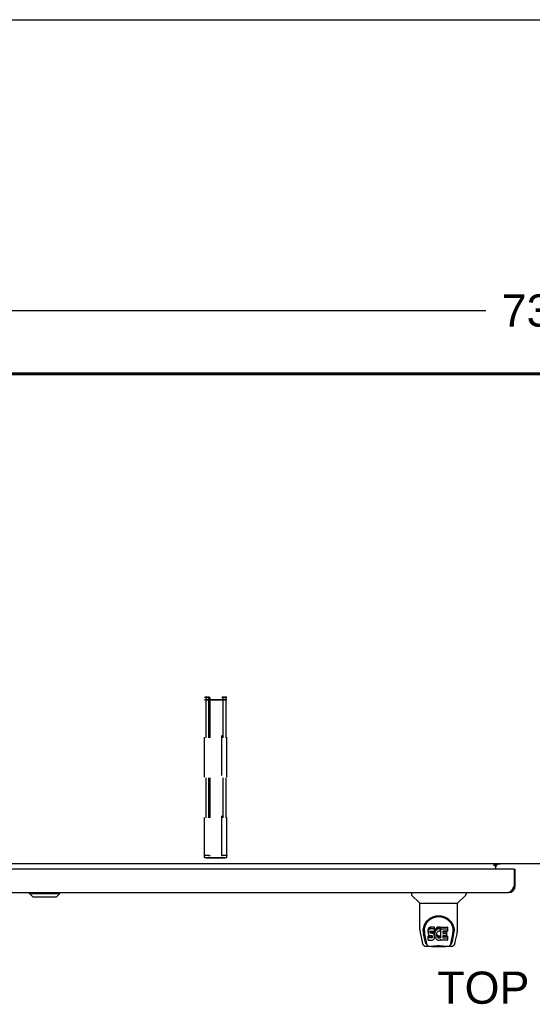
# Model space of a CAD drawing. Header units: inches. Extents: x 0 to 267, y 0 to 173.
# Tile 76 of 104: x 63 to 82, y 137 to 173. Entities that reach past the tile are written whole.
import ezdxf

# ---------------------------------------------------------------- set-up
doc = ezdxf.new("R2010")
doc.units = ezdxf.units.IN
doc.header["$LTSCALE"] = 14.696721
doc.header["$MEASUREMENT"] = 0
doc.linetypes.add('HIDDEN', pattern=[0.2, 0.1, -0.1])
doc.layers.get('0').update_dxf_attribs({"linetype": 'CONTINUOUS'})
for name, color, linetype in [('02___PRT_ALL_AXES', 7, 'CONTINUOUS'), ('DEFAULT_2', 8, 'HIDDEN'), ('DIMENSIONS', 7, 'CONTINUOUS')]:
    doc.layers.add(name, color=color, linetype=linetype)
doc.styles.get("Standard").update_dxf_attribs({"font": 'arial.ttf'})
doc.dimstyles.new('DIMSTYLE_1', dxfattribs={"dimtxt": 1.178881, "dimasz": 1.571842, "dimexe": 0.09, "dimexo": 0.07, "dimgap": 0.0375, "dimtad": 0, "dimtih": 1, "dimtoh": 1, "dimzin": 4, "dimdsep": 46, "dimtxsty": 'Standard', "dimblk": '_FILLED', "dimblk1": '_FILLED', "dimblk2": '_FILLED', "dimcen": 0.09, "dimazin": 1, "dimtfac": 1, "dimtofl": 0, "dimtmove": 0, "dimatfit": 3, "dimldrblk": '_FILLED', "dimfxl": 0, "dimtolj": 1, "dimtzin": 4, "dimarcsym": 0})

# ---------------------------------------------------------------- blocks, each defined once
blk = doc.blocks.new('_FILLED')
at = {"color": 0, "linetype": 'ByBlock'}
blk.add_solid([(0, 0), (-1, 0.2), (-1, -0.2)], dxfattribs=at)
blk = doc.blocks.new('*D9')
at = {"layer": 'DIMENSIONS', "color": 2, "linetype": 'Continuous'}
for p, q in [((46.591, 160.957), (46.591, 163.65)), ((119.591, 160.957), (119.591, 163.65)), ((46.591, 162.236), (80.442, 162.236)), ((119.591, 162.236), (85.741, 162.236))]:
    blk.add_line(p, q, dxfattribs=at)
at = {"layer": 'DIMENSIONS', "color": 2, "linetype": 'Continuous', "xscale": 1.5718418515, "yscale": 1.5718418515, "zscale": 1.5718418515, "rotation": 180}
blk.add_blockref('_FILLED', (46.591, 162.236), dxfattribs=at)
at = {"layer": 'DIMENSIONS', "color": 2, "linetype": 'Continuous', "xscale": 1.5718418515, "yscale": 1.5718418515, "zscale": 1.5718418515}
blk.add_blockref('_FILLED', (119.591, 162.236), dxfattribs=at)
at = {"layer": 'DIMENSIONS', "color": 2, "linetype": 'Continuous', "insert": (83.091, 162.825), "char_height": 1.1789, "width": 4.11951, "attachment_point": 2, "line_spacing_factor": 0.9}
blk.add_mtext('73.00', dxfattribs=at)

msp = doc.modelspace()

# ---------------------------------------------------------------- linework, layer by layer
at = {"color": 7, "linetype": 'Continuous'}
for p, q in [((0, 172.903), (267.213, 172.903)), ((119.479, 159.872), (46.703, 159.872)), ((116.789, 141.948), (48.144, 141.948)), ((80.752, 141.919), (80.82, 141.919)), ((80.752, 141.868), (80.752, 141.919)), ((80.82, 141.948), (80.82, 141.919)), ((80.828, 141.873), (80.892, 141.937)), ((80.82, 141.868), (80.752, 141.868)), ((80.82, 141.744), (80.82, 141.914)), ((81.467, 141.744), (81.529, 141.744)), ((63.696, 140.851), (63.696, 140.89)), ((63.814, 140.733), (63.696, 140.851)), ((63.696, 140.851), (64.799, 140.851)), ((63.697, 140.851), (63.697, 140.89)), ((63.815, 140.733), (63.697, 140.851)), ((64.681, 140.733), (64.799, 140.851)), ((64.799, 140.851), (64.799, 140.89)), ((77.713, 140.89), (77.713, 140.828)), ((79.72, 140.89), (79.72, 140.828)), ((81.529, 141.137), (81.487, 141.137)), ((63.814, 140.733), (64.681, 140.733)), ((78.022, 140.503), (77.724, 140.8)), ((78.027, 140.497), (79.405, 140.497)), ((78.027, 139.525), (78.027, 140.497)), ((79.405, 139.525), (79.405, 140.497)), ((79.411, 140.503), (79.709, 140.8)), ((78.146, 139.47), (78.146, 139.47)), ((78.153, 139.557), (78.152, 139.493)), ((78.19, 139.483), (78.19, 139.46)), ((78.332, 139.528), (78.33, 139.505)), ((78.33, 139.438), (78.33, 139.505)), ((78.332, 139.462), (78.33, 139.438)), ((78.33, 139.438), (78.331, 139.414)), ((78.331, 139.414), (78.335, 139.39)), ((78.337, 139.552), (78.332, 139.528)), ((78.332, 139.462), (78.332, 139.528)), ((78.337, 139.485), (78.332, 139.462)), ((78.335, 139.39), (78.343, 139.368)), ((78.347, 139.574), (78.337, 139.552)), ((78.337, 139.485), (78.337, 139.552)), ((78.347, 139.507), (78.337, 139.485)), ((78.36, 139.594), (78.347, 139.574)), ((78.347, 139.507), (78.347, 139.574)), ((78.36, 139.527), (78.347, 139.507)), ((78.369, 139.602), (78.36, 139.594)), ((78.36, 139.527), (78.36, 139.594)), ((78.369, 139.535), (78.36, 139.527)), ((78.378, 139.608), (78.369, 139.602)), ((78.369, 139.535), (78.369, 139.602)), ((78.378, 139.542), (78.369, 139.535)), ((78.4, 139.618), (78.378, 139.608)), ((78.378, 139.542), (78.378, 139.608)), ((78.4, 139.551), (78.378, 139.542)), ((78.423, 139.626), (78.4, 139.618)), ((78.4, 139.551), (78.4, 139.618)), ((78.423, 139.559), (78.4, 139.551)), ((78.401, 139.426), (78.402, 139.441)), ((78.402, 139.419), (78.401, 139.426)), ((78.402, 139.441), (78.404, 139.456)), ((78.402, 139.419), (78.402, 139.441)), ((78.404, 139.412), (78.402, 139.419)), ((78.404, 139.456), (78.407, 139.463)), ((78.404, 139.412), (78.404, 139.456)), ((78.409, 139.405), (78.404, 139.412)), ((78.407, 139.463), (78.413, 139.468)), ((78.409, 139.405), (78.409, 139.464)), ((78.415, 139.401), (78.409, 139.405)), ((78.413, 139.468), (78.427, 139.472)), ((78.415, 139.468), (78.414, 139.468)), ((78.429, 139.464), (78.415, 139.468)), ((78.415, 139.401), (78.415, 139.468)), ((78.429, 139.397), (78.415, 139.401)), ((78.563, 139.626), (78.423, 139.626)), ((78.423, 139.559), (78.423, 139.626)), ((78.563, 139.559), (78.423, 139.559)), ((78.427, 139.472), (78.442, 139.473)), ((78.454, 139.465), (78.429, 139.464)), ((78.429, 139.397), (78.429, 139.464)), ((78.454, 139.398), (78.429, 139.397)), ((78.442, 139.473), (78.555, 139.473)), ((78.477, 139.463), (78.454, 139.465)), ((78.454, 139.398), (78.454, 139.465)), ((78.477, 139.397), (78.454, 139.398)), ((78.501, 139.458), (78.477, 139.463)), ((78.477, 139.397), (78.477, 139.463)), ((78.501, 139.391), (78.477, 139.397)), ((78.512, 139.453), (78.501, 139.458)), ((78.501, 139.391), (78.501, 139.458)), ((78.512, 139.387), (78.501, 139.391)), ((78.522, 139.447), (78.512, 139.453)), ((78.512, 139.387), (78.512, 139.453)), ((78.539, 139.43), (78.522, 139.447)), ((78.522, 139.38), (78.522, 139.447)), ((78.552, 139.41), (78.539, 139.43)), ((78.539, 139.363), (78.539, 139.43)), ((78.561, 139.388), (78.552, 139.41)), ((78.552, 139.343), (78.552, 139.41)), ((78.555, 139.473), (78.561, 139.474)), ((78.561, 139.474), (78.563, 139.479)), ((78.567, 139.462), (78.562, 139.417)), ((78.562, 139.35), (78.562, 139.417)), ((78.567, 139.395), (78.562, 139.35)), ((78.565, 139.583), (78.563, 139.626)), ((78.563, 139.559), (78.563, 139.626)), ((78.565, 139.516), (78.563, 139.559)), ((78.563, 139.479), (78.564, 139.492)), ((78.564, 139.492), (78.565, 139.516)), ((78.565, 139.516), (78.565, 139.583)), ((78.571, 139.483), (78.567, 139.462)), ((78.567, 139.395), (78.567, 139.462)), ((78.571, 139.417), (78.567, 139.395)), ((78.577, 139.505), (78.571, 139.483)), ((78.571, 139.417), (78.571, 139.483)), ((78.577, 139.438), (78.571, 139.417)), ((78.586, 139.525), (78.577, 139.505)), ((78.577, 139.438), (78.577, 139.505)), ((78.586, 139.459), (78.577, 139.438)), ((78.597, 139.545), (78.586, 139.525)), ((78.586, 139.459), (78.586, 139.525)), ((78.597, 139.478), (78.586, 139.459)), ((78.61, 139.563), (78.597, 139.545)), ((78.597, 139.478), (78.597, 139.545)), ((78.61, 139.496), (78.597, 139.478)), ((78.624, 139.58), (78.61, 139.563)), ((78.61, 139.496), (78.61, 139.563)), ((78.624, 139.513), (78.61, 139.496)), ((78.641, 139.595), (78.624, 139.58)), ((78.624, 139.513), (78.624, 139.58)), ((78.641, 139.528), (78.624, 139.513)), ((78.636, 139.393), (78.633, 139.366)), ((78.64, 139.405), (78.636, 139.393)), ((78.645, 139.417), (78.64, 139.405)), ((78.659, 139.608), (78.641, 139.595)), ((78.641, 139.528), (78.641, 139.595)), ((78.659, 139.541), (78.641, 139.528)), ((78.66, 139.44), (78.645, 139.417)), ((78.679, 139.617), (78.659, 139.608)), ((78.659, 139.541), (78.659, 139.608)), ((78.679, 139.55), (78.659, 139.541)), ((78.668, 139.451), (78.66, 139.44)), ((78.679, 139.458), (78.668, 139.451)), ((78.701, 139.622), (78.679, 139.617)), ((78.679, 139.55), (78.679, 139.617)), ((78.701, 139.555), (78.679, 139.55)), ((78.704, 139.469), (78.679, 139.458)), ((78.723, 139.624), (78.701, 139.622)), ((78.701, 139.555), (78.701, 139.622)), ((78.723, 139.557), (78.701, 139.555)), ((78.716, 139.472), (78.704, 139.469)), ((78.73, 139.472), (78.716, 139.472)), ((78.723, 139.624), (78.746, 139.624)), ((78.723, 139.557), (78.723, 139.624)), ((78.746, 139.557), (78.723, 139.557)), ((78.743, 139.469), (78.73, 139.472)), ((78.755, 139.464), (78.743, 139.469)), ((78.757, 139.622), (78.746, 139.624)), ((78.746, 139.557), (78.746, 139.624)), ((78.757, 139.555), (78.746, 139.557)), ((78.767, 139.619), (78.757, 139.622)), ((78.757, 139.555), (78.757, 139.622)), ((78.767, 139.552), (78.757, 139.555)), ((78.787, 139.535), (78.761, 139.466)), ((78.786, 139.606), (78.767, 139.619)), ((78.767, 139.552), (78.767, 139.619)), ((78.786, 139.54), (78.767, 139.552)), ((78.786, 139.606), (78.786, 139.54)), ((78.788, 139.603), (78.788, 139.536)), ((78.796, 139.623), (79.033, 139.623)), ((78.796, 139.231), (78.796, 139.623)), ((78.796, 139.557), (79.033, 139.557)), ((78.866, 139.469), (78.866, 139.401)), ((79.033, 139.473), (78.871, 139.473)), ((78.871, 139.464), (79.002, 139.464)), ((78.871, 139.397), (79.002, 139.397)), ((79.007, 139.459), (79.007, 139.319)), ((79.037, 139.619), (79.037, 139.478)), ((79.28, 139.557), (79.281, 139.493)), ((79.287, 139.47), (79.287, 139.47)), ((78.043, 139.382), (78.108, 139.077)), ((78.215, 139.104), (78.162, 139.375)), ((78.199, 139.362), (78.256, 139.069)), ((78.333, 139.152), (78.333, 139.294)), ((78.397, 139.299), (78.337, 139.298)), ((78.337, 139.231), (78.337, 139.298)), ((78.397, 139.232), (78.337, 139.231)), ((78.338, 139.147), (78.482, 139.147)), ((78.343, 139.368), (78.356, 139.348)), ((78.356, 139.348), (78.373, 139.331)), ((78.373, 139.331), (78.392, 139.318)), ((78.392, 139.318), (78.404, 139.313)), ((78.457, 139.299), (78.397, 139.299)), ((78.397, 139.232), (78.397, 139.299)), ((78.457, 139.232), (78.397, 139.232)), ((78.404, 139.313), (78.415, 139.311)), ((78.415, 139.311), (78.463, 139.311)), ((78.473, 139.3), (78.457, 139.299)), ((78.457, 139.232), (78.457, 139.299)), ((78.473, 139.233), (78.457, 139.232)), ((78.463, 139.311), (78.47, 139.31)), ((78.47, 139.31), (78.477, 139.308)), ((78.479, 139.304), (78.473, 139.3)), ((78.473, 139.233), (78.473, 139.3)), ((78.479, 139.237), (78.473, 139.233)), ((78.477, 139.308), (78.483, 139.303)), ((78.481, 139.305), (78.479, 139.304)), ((78.479, 139.237), (78.479, 139.304)), ((78.485, 139.242), (78.479, 139.237)), ((78.482, 139.147), (78.494, 139.149)), ((78.483, 139.303), (78.488, 139.297)), ((78.485, 139.242), (78.485, 139.302)), ((78.494, 139.254), (78.485, 139.242)), ((78.488, 139.297), (78.495, 139.284)), ((78.494, 139.254), (78.494, 139.286)), ((78.496, 139.261), (78.494, 139.254)), ((78.494, 139.149), (78.505, 139.153)), ((78.495, 139.284), (78.497, 139.269)), ((78.496, 139.261), (78.496, 139.273)), ((78.497, 139.269), (78.496, 139.261)), ((78.505, 139.153), (78.525, 139.167)), ((78.522, 139.38), (78.512, 139.387)), ((78.539, 139.363), (78.522, 139.38)), ((78.525, 139.167), (78.542, 139.184)), ((78.552, 139.343), (78.539, 139.363)), ((78.542, 139.184), (78.548, 139.193)), ((78.548, 139.193), (78.554, 139.204)), ((78.561, 139.321), (78.552, 139.343)), ((78.554, 139.204), (78.562, 139.227)), ((78.562, 139.384), (78.561, 139.388)), ((78.561, 139.321), (78.561, 139.388)), ((78.568, 139.298), (78.561, 139.321)), ((78.562, 139.35), (78.563, 139.328)), ((78.562, 139.227), (78.569, 139.25)), ((78.563, 139.328), (78.567, 139.306)), ((78.567, 139.306), (78.571, 139.284)), ((78.57, 139.274), (78.568, 139.298)), ((78.569, 139.25), (78.57, 139.274)), ((78.57, 139.274), (78.57, 139.288)), ((78.571, 139.284), (78.578, 139.263)), ((78.578, 139.263), (78.599, 139.224)), ((78.599, 139.224), (78.612, 139.205)), ((78.612, 139.205), (78.627, 139.189)), ((78.627, 139.189), (78.643, 139.174)), ((78.633, 139.366), (78.632, 139.339)), ((78.632, 139.339), (78.633, 139.326)), ((78.633, 139.326), (78.633, 139.366)), ((78.633, 139.326), (78.636, 139.313)), ((78.635, 139.385), (78.636, 139.38)), ((78.636, 139.38), (78.647, 139.355)), ((78.636, 139.313), (78.636, 139.38)), ((78.636, 139.313), (78.647, 139.288)), ((78.643, 139.174), (78.661, 139.16)), ((78.647, 139.355), (78.66, 139.332)), ((78.647, 139.288), (78.647, 139.355)), ((78.647, 139.288), (78.66, 139.265)), ((78.66, 139.332), (78.669, 139.322)), ((78.66, 139.265), (78.66, 139.332)), ((78.66, 139.265), (78.669, 139.255)), ((78.661, 139.16), (78.671, 139.155)), ((78.669, 139.322), (78.679, 139.313)), ((78.669, 139.255), (78.669, 139.322)), ((78.669, 139.255), (78.679, 139.246)), ((78.671, 139.155), (78.681, 139.151)), ((78.679, 139.313), (78.69, 139.306)), ((78.679, 139.246), (78.679, 139.313)), ((78.679, 139.246), (78.69, 139.239)), ((78.681, 139.151), (78.703, 139.146)), ((78.69, 139.306), (78.702, 139.301)), ((78.69, 139.239), (78.69, 139.306)), ((78.69, 139.239), (78.702, 139.234)), ((78.702, 139.301), (78.715, 139.298)), ((78.702, 139.234), (78.702, 139.301)), ((78.702, 139.234), (78.715, 139.232)), ((78.703, 139.146), (78.725, 139.143)), ((78.715, 139.298), (78.729, 139.298)), ((78.715, 139.232), (78.715, 139.298)), ((78.715, 139.232), (78.729, 139.231)), ((78.725, 139.143), (78.747, 139.146)), ((78.729, 139.298), (78.742, 139.3)), ((78.729, 139.231), (78.729, 139.298)), ((78.729, 139.231), (78.742, 139.233)), ((78.742, 139.3), (78.755, 139.304)), ((78.742, 139.233), (78.742, 139.3)), ((78.742, 139.233), (78.755, 139.237)), ((78.747, 139.146), (78.768, 139.153)), ((78.755, 139.304), (78.767, 139.309)), ((78.755, 139.237), (78.755, 139.304)), ((78.755, 139.237), (78.767, 139.243)), ((78.767, 139.309), (78.778, 139.317)), ((78.767, 139.243), (78.767, 139.309)), ((78.767, 139.243), (78.778, 139.25)), ((78.768, 139.153), (78.787, 139.165)), ((78.778, 139.317), (78.778, 139.25)), ((78.784, 139.316), (78.796, 139.298)), ((78.784, 139.249), (78.796, 139.231)), ((78.787, 139.165), (78.788, 139.165)), ((78.798, 139.165), (78.788, 139.165)), ((78.798, 139.152), (78.798, 139.165)), ((79.034, 139.147), (78.803, 139.147)), ((78.868, 139.31), (78.868, 139.233)), ((79.002, 139.315), (78.872, 139.315)), ((78.872, 139.295), (79.034, 139.295)), ((78.872, 139.228), (79.034, 139.228)), ((79.038, 139.291), (79.038, 139.152)), ((79.177, 139.069), (79.234, 139.359)), ((79.218, 139.104), (79.271, 139.375)), ((79.234, 139.359), (79.234, 139.363)), ((79.325, 139.077), (79.39, 139.382)), ((78.232, 138.922), (78.459, 138.922)), ((78.274, 139.001), (78.266, 139.001)), ((78.272, 139.005), (78.275, 138.995)), ((78.276, 138.994), (78.275, 138.995)), ((78.318, 138.922), (78.317, 138.922)), ((78.433, 138.922), (78.454, 138.922)), ((78.433, 138.922), (78.455, 138.922)), ((78.478, 138.902), (78.458, 138.923)), ((78.955, 138.902), (78.478, 138.902)), ((78.923, 138.927), (78.951, 138.924)), ((78.955, 138.902), (78.975, 138.923)), ((78.974, 138.922), (79.201, 138.922)), ((79.116, 138.922), (79.115, 138.922)), ((79.157, 138.995), (79.161, 139.005)), ((79.157, 138.994), (79.157, 138.995)), ((79.167, 139.001), (79.159, 139.001))]:
    msp.add_line(p, q, dxfattribs=at)
at = {"color": 3, "linetype": 'Continuous'}
for p, q in [((46.695, 159.948), (119.487, 159.948)), ((119.479, 159.898), (46.703, 159.898)), ((80.992, 141.937), (80.82, 141.937)), ((81.467, 141.744), (47.028, 141.744)), ((80.82, 141.914), (80.752, 141.914)), ((81.487, 141.724), (81.487, 141.137)), ((81.529, 141.137), (81.529, 141.744)), ((47.213, 140.89), (81.282, 140.89)), ((81.46, 141.086), (81.453, 141.073)), ((81.466, 141.098), (81.46, 141.086)), ((81.473, 141.111), (81.466, 141.098)), ((81.487, 141.137), (81.473, 141.111))]:
    msp.add_line(p, q, dxfattribs=at)
msp.add_lwpolyline([(81.453, 141.073), (81.446, 141.061), (81.443, 141.055), (81.439, 141.049), (81.436, 141.043), (81.432, 141.037), (81.429, 141.031), (81.426, 141.025), (81.422, 141.019), (81.419, 141.014), (81.415, 141.008), (81.412, 141.003), (81.409, 140.997), (81.405, 140.992), (81.402, 140.987), (81.398, 140.982), (81.395, 140.977), (81.392, 140.972), (81.388, 140.967), (81.385, 140.963), (81.381, 140.958), (81.378, 140.954), (81.374, 140.95), (81.371, 140.945), (81.368, 140.941), (81.364, 140.938), (81.361, 140.934), (81.357, 140.93), (81.354, 140.927), (81.351, 140.923), (81.347, 140.92), (81.344, 140.917), (81.34, 140.914), (81.337, 140.912), (81.334, 140.909), (81.33, 140.907), (81.327, 140.905), (81.323, 140.903), (81.32, 140.901), (81.317, 140.899), (81.313, 140.897), (81.31, 140.896), (81.306, 140.895), (81.303, 140.893), (81.299, 140.893), (81.296, 140.892), (81.293, 140.891), (81.289, 140.891), (81.286, 140.891), (81.282, 140.89)], dxfattribs=at)
at = {"color": 7, "linetype": 'Continuous'}
for points in [[(78.146, 139.483), (78.148, 139.524), (78.155, 139.574), (78.166, 139.621), (78.18, 139.665), (78.197, 139.707), (78.217, 139.746), (78.239, 139.783), (78.264, 139.818), (78.291, 139.851), (78.321, 139.881), (78.352, 139.91), (78.386, 139.935), (78.422, 139.959), (78.46, 139.98), (78.499, 139.998), (78.541, 140.013), (78.583, 140.025), (78.627, 140.034), (78.672, 140.039), (78.717, 140.041), (78.762, 140.039), (78.807, 140.033), (78.85, 140.025), (78.893, 140.013), (78.934, 139.997), (78.974, 139.979), (79.012, 139.958), (79.047, 139.935), (79.081, 139.909), (79.112, 139.881), (79.142, 139.85), (79.169, 139.818), (79.194, 139.783), (79.216, 139.746), (79.236, 139.706), (79.253, 139.664), (79.267, 139.62), (79.278, 139.573), (79.285, 139.523), (79.287, 139.483)], [(78.19, 139.483), (78.19, 139.503), (78.191, 139.527), (78.194, 139.551), (78.198, 139.575), (78.202, 139.599), (78.208, 139.622), (78.215, 139.645), (78.223, 139.667), (78.231, 139.688), (78.241, 139.709), (78.251, 139.73), (78.262, 139.749), (78.273, 139.768), (78.285, 139.786), (78.298, 139.803), (78.311, 139.82), (78.325, 139.836), (78.339, 139.851), (78.353, 139.865), (78.368, 139.878), (78.383, 139.891), (78.398, 139.903), (78.414, 139.914), (78.429, 139.925), (78.445, 139.935), (78.461, 139.944), (78.477, 139.952)], [(78.477, 139.952), (78.493, 139.96), (78.509, 139.967), (78.525, 139.974), (78.54, 139.98), (78.556, 139.985), (78.572, 139.99), (78.588, 139.994), (78.604, 139.998), (78.62, 140.001), (78.636, 140.004), (78.652, 140.006), (78.668, 140.008), (78.684, 140.009), (78.7, 140.01), (78.716, 140.01), (78.732, 140.01), (78.748, 140.009), (78.764, 140.008), (78.779, 140.006), (78.795, 140.004), (78.811, 140.001), (78.827, 139.998), (78.843, 139.994), (78.859, 139.99), (78.875, 139.985), (78.891, 139.98), (78.907, 139.974), (78.923, 139.968), (78.939, 139.96)], [(78.939, 139.96), (78.955, 139.953), (78.971, 139.944), (78.987, 139.935), (79.003, 139.925), (79.018, 139.915), (79.034, 139.904), (79.049, 139.892), (79.064, 139.879), (79.079, 139.866), (79.093, 139.851), (79.107, 139.836), (79.121, 139.821), (79.134, 139.804), (79.147, 139.787), (79.159, 139.768), (79.171, 139.75), (79.182, 139.73), (79.192, 139.71), (79.202, 139.689), (79.21, 139.667), (79.218, 139.645), (79.225, 139.622), (79.23, 139.599), (79.235, 139.576), (79.239, 139.552), (79.241, 139.528), (79.243, 139.503), (79.243, 139.483)], [(78.027, 139.525), (78.028, 139.492), (78.031, 139.452), (78.037, 139.413), (78.043, 139.382)], [(78.146, 139.47), (78.146, 139.475), (78.146, 139.483)], [(78.19, 139.46), (78.19, 139.444), (78.191, 139.415), (78.195, 139.387), (78.199, 139.362)], [(79.234, 139.363), (79.235, 139.366), (79.235, 139.369), (79.236, 139.372), (79.236, 139.375), (79.237, 139.378), (79.237, 139.381), (79.238, 139.385), (79.238, 139.388), (79.239, 139.392), (79.239, 139.395), (79.24, 139.399), (79.24, 139.403), (79.241, 139.407), (79.241, 139.411), (79.241, 139.415), (79.242, 139.42), (79.242, 139.424), (79.242, 139.428), (79.243, 139.433), (79.243, 139.438), (79.243, 139.443), (79.243, 139.447), (79.243, 139.452), (79.243, 139.458), (79.243, 139.483)], [(79.287, 139.483), (79.287, 139.476), (79.287, 139.47)], [(79.39, 139.382), (79.396, 139.412), (79.401, 139.452), (79.405, 139.492), (79.405, 139.526)], [(78.108, 139.077), (78.111, 139.064), (78.115, 139.045), (78.12, 139.028), (78.126, 139.013), (78.131, 139), (78.137, 138.987), (78.144, 138.976), (78.151, 138.965), (78.159, 138.956), (78.168, 138.947), (78.178, 138.939), (78.19, 138.932), (78.202, 138.927), (78.215, 138.924), (78.228, 138.922), (78.232, 138.922)], [(78.256, 139.069), (78.258, 139.058), (78.261, 139.044), (78.265, 139.03), (78.268, 139.017), (78.272, 139.005)], [(78.337, 139.298), (78.337, 139.298), (78.336, 139.298), (78.336, 139.298), (78.336, 139.298), (78.335, 139.298), (78.335, 139.297), (78.334, 139.297), (78.334, 139.297), (78.334, 139.296), (78.333, 139.296), (78.333, 139.295), (78.333, 139.295), (78.333, 139.294), (78.333, 139.294)], [(78.337, 139.231), (78.337, 139.231), (78.336, 139.231), (78.336, 139.231), (78.336, 139.231), (78.335, 139.231), (78.335, 139.231), (78.334, 139.23), (78.334, 139.23), (78.334, 139.23), (78.333, 139.229), (78.333, 139.229), (78.333, 139.228), (78.333, 139.228), (78.333, 139.227)], [(79.161, 139.005), (79.165, 139.017), (79.168, 139.03), (79.171, 139.044), (79.175, 139.058), (79.177, 139.069)], [(79.201, 138.922), (79.204, 138.922), (79.217, 138.923), (79.23, 138.927), (79.243, 138.932), (79.254, 138.938), (79.264, 138.946), (79.273, 138.955), (79.282, 138.965), (79.289, 138.975), (79.296, 138.987), (79.302, 138.999), (79.307, 139.013), (79.312, 139.028), (79.317, 139.045), (79.322, 139.063), (79.325, 139.077)], [(78.276, 138.994), (78.281, 138.982), (78.287, 138.97), (78.294, 138.959), (78.3, 138.95), (78.308, 138.942), (78.316, 138.935), (78.325, 138.929), (78.334, 138.925), (78.344, 138.922), (78.352, 138.922)], [(78.454, 138.922), (78.476, 138.924), (78.499, 138.926), (78.524, 138.929), (78.549, 138.932), (78.576, 138.935), (78.604, 138.937), (78.632, 138.94), (78.661, 138.941), (78.69, 138.943), (78.719, 138.943), (78.748, 138.942), (78.777, 138.941), (78.806, 138.939), (78.834, 138.937), (78.861, 138.934), (78.887, 138.931), (78.912, 138.929), (78.936, 138.926), (78.958, 138.924)], [(78.455, 138.922), (78.482, 138.924), (78.509, 138.927), (78.537, 138.929), (78.566, 138.932), (78.595, 138.935), (78.625, 138.938), (78.655, 138.939), (78.686, 138.941), (78.716, 138.941), (78.746, 138.941), (78.777, 138.939), (78.807, 138.938), (78.837, 138.935), (78.866, 138.932), (78.923, 138.927)], [(78.951, 138.924), (78.978, 138.922), (79, 138.922)], [(78.958, 138.924), (78.98, 138.922), (79, 138.922)], [(79.081, 138.922), (79.088, 138.922), (79.098, 138.925), (79.108, 138.929), (79.117, 138.935), (79.125, 138.941), (79.133, 138.95), (79.139, 138.959), (79.146, 138.969), (79.152, 138.982), (79.157, 138.994)]]:
    msp.add_lwpolyline(points, dxfattribs=at)
at = {"color": 3, "linetype": 'Continuous'}
for centre, radius, start, end in [((80.935, 141.833), 0.115, 115.2502, 169.2857), ((81.467, 141.724), 0.02, 0, 90), ((81.282, 141.137), 0.246, 270, 360)]:
    msp.add_arc(centre, radius, start, end, dxfattribs=at)
at = {"color": 7, "linetype": 'Continuous'}
for centre, radius, start, end in [((77.752, 140.828), 0.0394, 180, 225), ((78.036, 140.516), 0.0197, 225, 270), ((79.397, 140.516), 0.0197, 270, 315), ((79.681, 140.828), 0.0394, 315, 360)]:
    msp.add_arc(centre, radius, start, end, dxfattribs=at)
for centre, major_axis, ratio, start_param, end_param in [((78.716, 139.483), (0, 0.565), 0.999848, 1.137008, 1.76365), ((78.757, 139.468), (0, 0.00448), 1, -3.557718, -1.937287), ((78.783, 139.603), (0, 0.00448), 1, -1.566905, -0.665444), ((78.783, 139.536), (0, 0.00448), 1, -1.566955, -0.665444), ((78.783, 139.536), (0.00448, 0), 1, -0.366491, 0.003842), ((78.871, 139.469), (0.00448, 0), 1, 1.570796, 3.141593), ((78.871, 139.468), (0.00448, 0), 1, -3.141593, -1.570796), ((78.871, 139.401), (0.00448, 0), 1, -3.141593, -1.570796), ((79.002, 139.459), (0, 0.00448), 1, -1.570796, 0), ((79.002, 139.392), (0.00448, 0), 1, 0, 1.570796), ((79.033, 139.619), (0.00448, 0), 1, 0, 1.570796), ((79.033, 139.552), (0.00448, 0), 1, 0, 1.570796), ((79.033, 139.478), (0.00448, 0), 1, -1.570796, 0), ((78.716, 139.483), (0, 0.565), 0.999848, 4.519536, 5.145564), ((78.273, 139.355), (0.007, 0.354), 0.213027, -3.923008, -3.13761), ((78.338, 139.152), (0, 0.00483), 1, 1.570796, 3.141593), ((78.781, 139.313), (0.00448, 0), 1, 0.594971, 2.222579), ((78.781, 139.246), (0.00448, 0), 1, 1.570796, 2.222579), ((78.781, 139.246), (0, 0.00448), 1, -0.975826, 0), ((78.803, 139.152), (0.00448, 0), 1, -3.141593, -1.570796), ((78.872, 139.31), (0.00448, 0), 1, 1.570796, 3.141593), ((78.872, 139.3), (0.00448, 0), 1, -3.141593, -1.570796), ((78.872, 139.233), (0.00448, 0), 1, -3.141593, -1.570796), ((79.002, 139.319), (0.00448, 0), 1, -1.570796, 0), ((79.034, 139.291), (0.00448, 0), 1, 0, 1.570796), ((79.034, 139.224), (0.00448, 0), 1, 0, 1.570796), ((79.034, 139.152), (0.00448, 0), 1, -1.570796, 0), ((79.16, 139.355), (-0.007, 0.354), 0.213027, -3.145575, -2.360177)]:
    msp.add_ellipse(centre, major_axis=major_axis, ratio=ratio, start_param=start_param, end_param=end_param, dxfattribs=at)
at = {"layer": '02___PRT_ALL_AXES', "color": 3, "linetype": 'Continuous'}
msp.add_line((80.992, 141.937), (80.992, 141.948), dxfattribs=at)
at = {"layer": 'DEFAULT_2', "color": 8, "linetype": 'HIDDEN'}
for p, q in [((70.203, 148.059), (70.23, 148.059)), ((70.828, 148.059), (70.855, 148.059)), ((70.123, 142.179), (70.123, 148.038)), ((70.163, 148.038), (70.163, 142.179)), ((70.23, 148.048), (70.203, 148.048)), ((70.203, 147.964), (70.855, 147.964)), ((70.855, 147.954), (70.203, 147.954)), ((70.27, 148.038), (70.27, 142.239)), ((70.31, 148.035), (70.27, 148.035)), ((70.31, 148.038), (70.31, 142.239)), ((70.748, 142.239), (70.748, 148.038)), ((70.788, 148.035), (70.748, 148.035)), ((70.788, 148.038), (70.788, 142.239)), ((70.855, 148.048), (70.828, 148.048)), ((70.895, 148.038), (70.895, 142.179)), ((70.935, 142.179), (70.935, 148.038)), ((70.203, 142.263), (70.23, 142.263)), ((70.23, 142.253), (70.203, 142.253)), ((70.203, 142.168), (70.855, 142.168)), ((70.855, 142.158), (70.203, 142.158)), ((70.31, 142.239), (70.27, 142.239)), ((70.788, 142.239), (70.748, 142.239)), ((70.828, 142.263), (70.855, 142.263)), ((70.855, 142.253), (70.828, 142.253))]:
    msp.add_line(p, q, dxfattribs=at)
for points in [[(70.203, 148.059), (70.192, 148.059), (70.182, 148.058), (70.172, 148.057), (70.163, 148.056), (70.154, 148.055), (70.146, 148.053), (70.139, 148.051), (70.133, 148.048), (70.129, 148.046), (70.125, 148.043), (70.123, 148.041), (70.123, 148.038)], [(70.31, 148.038), (70.309, 148.041), (70.307, 148.043), (70.304, 148.046), (70.299, 148.048), (70.294, 148.051), (70.287, 148.053), (70.279, 148.055), (70.27, 148.056), (70.261, 148.057), (70.251, 148.058), (70.241, 148.059), (70.23, 148.059)], [(70.828, 148.059), (70.817, 148.059), (70.807, 148.058), (70.797, 148.057), (70.788, 148.056), (70.779, 148.055), (70.771, 148.053), (70.764, 148.051), (70.758, 148.048), (70.754, 148.046), (70.75, 148.043), (70.748, 148.041), (70.748, 148.038)], [(70.935, 148.038), (70.934, 148.041), (70.932, 148.043), (70.929, 148.046), (70.924, 148.048), (70.919, 148.051), (70.912, 148.053), (70.904, 148.055), (70.895, 148.056), (70.886, 148.057), (70.876, 148.058), (70.866, 148.059), (70.855, 148.059)], [(70.123, 147.974), (70.123, 147.972), (70.125, 147.969), (70.129, 147.966), (70.133, 147.964), (70.139, 147.962), (70.146, 147.96), (70.154, 147.958), (70.163, 147.956), (70.172, 147.955), (70.182, 147.954), (70.192, 147.954), (70.203, 147.954)], [(70.163, 148.038), (70.163, 148.04), (70.165, 148.041), (70.167, 148.043), (70.17, 148.044), (70.174, 148.045), (70.179, 148.046), (70.185, 148.047), (70.19, 148.048), (70.196, 148.048), (70.203, 148.048)], [(70.203, 147.964), (70.196, 147.964), (70.19, 147.964), (70.185, 147.965), (70.179, 147.966), (70.174, 147.967), (70.17, 147.968), (70.167, 147.97), (70.165, 147.971), (70.163, 147.973), (70.163, 147.974)], [(70.23, 148.048), (70.237, 148.048), (70.243, 148.048), (70.248, 148.047), (70.254, 148.046), (70.258, 148.045), (70.263, 148.044), (70.266, 148.043), (70.268, 148.041), (70.27, 148.04), (70.27, 148.038)], [(70.788, 148.038), (70.788, 148.04), (70.79, 148.041), (70.792, 148.043), (70.795, 148.044), (70.799, 148.045), (70.804, 148.046), (70.81, 148.047), (70.815, 148.048), (70.821, 148.048), (70.828, 148.048)], [(70.855, 148.048), (70.862, 148.048), (70.868, 148.048), (70.873, 148.047), (70.879, 148.046), (70.883, 148.045), (70.888, 148.044), (70.891, 148.043), (70.893, 148.041), (70.895, 148.04), (70.895, 148.038)], [(70.895, 147.974), (70.895, 147.973), (70.893, 147.971), (70.891, 147.97), (70.888, 147.968), (70.883, 147.967), (70.879, 147.966), (70.873, 147.965), (70.868, 147.964), (70.862, 147.964), (70.855, 147.964)], [(70.855, 147.954), (70.866, 147.954), (70.876, 147.954), (70.886, 147.955), (70.895, 147.956), (70.904, 147.958), (70.912, 147.96), (70.919, 147.962), (70.924, 147.964), (70.929, 147.966), (70.932, 147.969), (70.934, 147.972), (70.935, 147.974)], [(70.123, 142.243), (70.123, 142.245), (70.125, 142.248), (70.129, 142.25), (70.133, 142.253), (70.139, 142.255), (70.146, 142.257), (70.154, 142.259), (70.163, 142.26), (70.172, 142.262), (70.182, 142.263), (70.192, 142.263), (70.203, 142.263)], [(70.203, 142.158), (70.192, 142.158), (70.182, 142.159), (70.172, 142.16), (70.163, 142.161), (70.154, 142.162), (70.146, 142.164), (70.139, 142.166), (70.133, 142.168), (70.129, 142.171), (70.125, 142.173), (70.123, 142.176), (70.123, 142.179)], [(70.203, 142.253), (70.196, 142.253), (70.19, 142.252), (70.185, 142.252), (70.179, 142.251), (70.174, 142.25), (70.17, 142.249), (70.167, 142.247), (70.165, 142.246), (70.163, 142.244), (70.163, 142.243)], [(70.163, 142.179), (70.163, 142.177), (70.165, 142.176), (70.167, 142.174), (70.17, 142.173), (70.174, 142.171), (70.179, 142.17), (70.185, 142.17), (70.19, 142.169), (70.196, 142.169), (70.203, 142.168)], [(70.23, 142.263), (70.241, 142.263), (70.251, 142.263), (70.261, 142.262), (70.27, 142.26), (70.279, 142.259), (70.287, 142.257), (70.294, 142.255), (70.299, 142.253), (70.304, 142.25), (70.307, 142.248), (70.309, 142.245), (70.31, 142.243)], [(70.27, 142.243), (70.27, 142.244), (70.268, 142.246), (70.266, 142.247), (70.263, 142.249), (70.258, 142.25), (70.254, 142.251), (70.248, 142.252), (70.243, 142.252), (70.237, 142.253), (70.23, 142.253)], [(70.748, 142.243), (70.748, 142.245), (70.75, 142.248), (70.754, 142.25), (70.758, 142.253), (70.764, 142.255), (70.771, 142.257), (70.779, 142.259), (70.788, 142.26), (70.797, 142.262), (70.807, 142.263), (70.817, 142.263), (70.828, 142.263)], [(70.828, 142.253), (70.821, 142.253), (70.815, 142.252), (70.81, 142.252), (70.804, 142.251), (70.799, 142.25), (70.795, 142.249), (70.792, 142.247), (70.79, 142.246), (70.788, 142.244), (70.788, 142.243)], [(70.855, 142.263), (70.866, 142.263), (70.876, 142.263), (70.886, 142.262), (70.895, 142.26), (70.904, 142.259), (70.912, 142.257), (70.919, 142.255), (70.924, 142.253), (70.929, 142.25), (70.932, 142.248), (70.934, 142.245), (70.935, 142.243)], [(70.895, 142.243), (70.895, 142.244), (70.893, 142.246), (70.891, 142.247), (70.888, 142.249), (70.883, 142.25), (70.879, 142.251), (70.873, 142.252), (70.868, 142.252), (70.862, 142.253), (70.855, 142.253)], [(70.935, 142.179), (70.934, 142.176), (70.932, 142.173), (70.929, 142.171), (70.924, 142.168), (70.919, 142.166), (70.912, 142.164), (70.904, 142.162), (70.895, 142.161), (70.886, 142.16), (70.876, 142.159), (70.866, 142.158), (70.855, 142.158)], [(70.855, 142.168), (70.862, 142.169), (70.868, 142.169), (70.873, 142.17), (70.879, 142.17), (70.883, 142.171), (70.888, 142.173), (70.891, 142.174), (70.893, 142.176), (70.895, 142.177), (70.895, 142.179)]]:
    msp.add_lwpolyline(points, dxfattribs=at)

# ---------------------------------------------------------------- texts
at = {"layer": 'DIMENSIONS', "color": 2, "linetype": 'Continuous', "insert": (82.688, 137.991), "char_height": 1.1789, "width": 8.03305, "attachment_point": 2, "line_spacing_factor": 0.9}
msp.add_mtext('TOP VIEW', dxfattribs=at)

# ---------------------------------------------------------------- dimensions: what is measured, and where the dimension line sits
at = {"layer": 'DIMENSIONS', "color": 2, "linetype": 'Continuous'}
dim = msp.add_linear_dim(base=(46.591, 162.236), p1=(119.591, 163.72), p2=(46.591, 163.72), angle=180, dimstyle='DIMSTYLE_1', dxfattribs=at)
dim.commit()
dim.dimension.update_dxf_attribs({"geometry": '*D9', "text_midpoint": (83.091, 162.229), "dimtype": 160})

doc.saveas('drawing.dxf')
